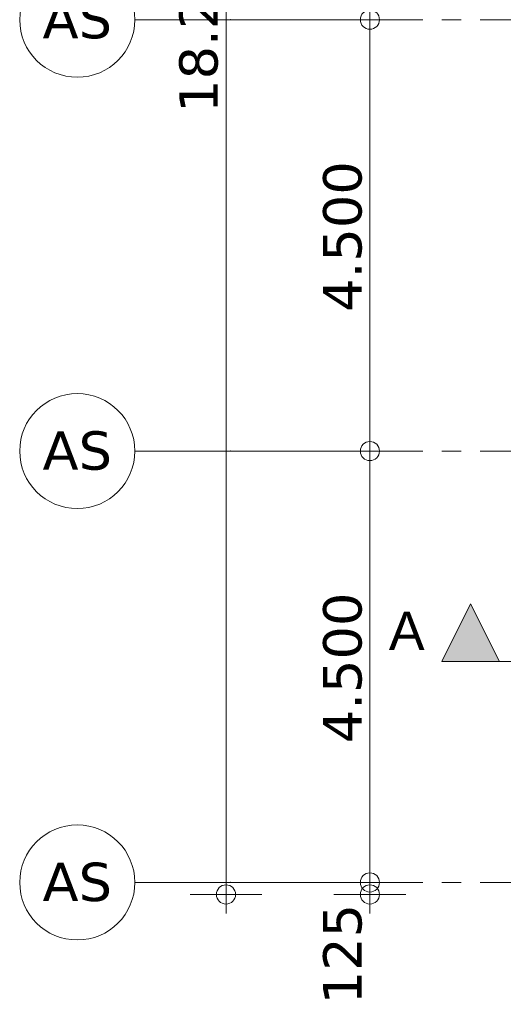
# Model space of a CAD drawing. Header units: millimetres. Extents: x -14925 to 266687, y -3550 to 35834.
# Tile 111 of 244: x 105949 to 110989, y -1271 to 9000. Entities that reach past the tile are written whole.
import ezdxf
from ezdxf.enums import TextEntityAlignment as Align

# ---------------------------------------------------------------- set-up
doc = ezdxf.new("R2010")
doc.units = ezdxf.units.MM
doc.header["$MEASUREMENT"] = 0
doc.linetypes.add('B0204', pattern=[2600, 2000, -200, 200, -200])
doc.linetypes.add('B0302', pattern=[2502.000046, 1252.000046, -625, 0, -625])
for name, color, linetype in [('A Lijn doorsnede', 7, 'Continuous'), ('A Lijn doorsnede 2D arcering', 7, 'Continuous'), ('A Stramien', 7, 'Continuous'), ('Tekst_dim 1_ 100 .DO', 7, 'Continuous')]:
    doc.layers.add(name, color=color, linetype=linetype)
doc.styles.add('GENERATED_STYLE_2', font='verdana.ttf')
doc.styles.add('GENERATED_STYLE_3', font='arial.ttf')
doc.dimstyles.new('GENERATED_STYLE__1', dxfattribs={"dimtxt": 400, "dimasz": 380, "dimexe": 0.18, "dimexo": 0.0625, "dimgap": 0, "dimtad": 1, "dimdec": 0, "dimzin": 0, "dimdsep": 46, "dimtxsty": 'GENERATED_STYLE_2', "dimblk": 'ARROWHEAD_7', "dimblk1": 'ARROWHEAD_7', "dimblk2": 'ARROWHEAD_7', "dimcen": 0.09, "dimse1": 1, "dimse2": 1, "dimclrd": 9, "dimclre": 9, "dimclrt": 9, "dimadec": 1, "dimazin": 0, "dimtfac": 1, "dimtdec": 4, "dimtmove": 0, "dimatfit": 3, "dimfxl": 1, "dimtolj": 1, "dimtzin": 0, "dimarcsym": 0})

# ---------------------------------------------------------------- blocks, each defined once
blk = doc.blocks.new('Standard grid marker_3')
at = {"layer": 'A Stramien', "color": 7, "linetype": 'B0204', "lineweight": 0}
for q in [(0, 0), (46550, 0)]:
    blk.add_line((1000, 0), q, dxfattribs=at)
at = {"layer": 'A Stramien', "color": 7, "linetype": 'Continuous', "lineweight": 0, "flags": 128}
blk.add_lwpolyline([(0, 0, 1), (-1200, 0, 1)], format="xyb", close=True, dxfattribs=at)
at = {"layer": 'A Stramien', "color": 7, "linetype": 'B0204', "lineweight": 0}
blk.add_point((1000, 0), dxfattribs=at)
blk.add_point((1000, 0), dxfattribs=at)
at = {"layer": 'A Stramien', "color": 9, "lineweight": 0, "style": 'GENERATED_STYLE_2'}
for tag, p in [('AC_MarkerText_1_0', (-600, 206)), ('AC_MarkerText_1_1', (48150, 206))]:
    blk.add_attdef(tag, text='', height=400, dxfattribs=at).set_placement(p, align=Align.TOP_CENTER)
blk = doc.blocks.new('Standard grid marker_4')
at = {"layer": 'A Stramien', "color": 7, "linetype": 'B0204', "lineweight": 0}
for p, q in [((1000, 0), (12450, 0)), ((12450, 0), (13450, 0)), ((1000, 0), (0, 0))]:
    blk.add_line(p, q, dxfattribs=at)
at = {"layer": 'A Stramien', "color": 7, "linetype": 'Continuous', "lineweight": 0, "flags": 128}
blk.add_lwpolyline([(0, 0, 1), (-1200, 0, 1)], format="xyb", close=True, dxfattribs=at)
at = {"layer": 'A Stramien', "color": 7, "linetype": 'B0204', "lineweight": 0}
blk.add_point((1000, 0), dxfattribs=at)
blk.add_point((1000, 0), dxfattribs=at)
at = {"layer": 'A Stramien', "color": 9, "lineweight": 0, "style": 'GENERATED_STYLE_2'}
blk.add_attdef('AC_MarkerText_1', text='', height=400, rotation=180, dxfattribs=at).set_placement((-600, -491), align=Align.TOP_CENTER)
blk = doc.blocks.new('*D3823', base_point=(120874, 0))
at = {"layer": 'Tekst_dim 1_ 100 .DO', "color": 9, "linetype": 'Continuous', "lineweight": 0}
for p, q in [((109974, 0), (109224, 0)), ((109599, -25), (109599, 100)), ((109599, -325), (109599, -25)), ((109974, -125), (109224, -125))]:
    blk.add_line(p, q, dxfattribs=at)
for centre in [(109599, 0), (109599, -125)]:
    blk.add_circle(centre, 100, dxfattribs=at)
at = {"layer": 'Tekst_dim 1_ 100 .DO', "color": 9, "lineweight": 0, "insert": (109519, -1271), "char_height": 400, "attachment_point": 7, "rotation": 90, "style": 'GENERATED_STYLE_2'}
blk.add_mtext('\\A1;{\\pql;\\fVerdana|b0|i0|c0|p0;\\W1.000000;125}', dxfattribs=at)
blk = doc.blocks.new('ARROWHEAD_7')
at = {"color": 0, "linetype": 'Continuous', "lineweight": 0}
for p, q in [((0, 0), (-1, 0)), ((-0.25, 0), (0.25, 0)), ((0, -0.25), (0, 0.25))]:
    blk.add_line(p, q, dxfattribs=at)
blk.add_circle((0, 0), 0.25, dxfattribs=at)
blk = doc.blocks.new('*D3824', base_point=(120874, 0))
at = {"layer": 'Tekst_dim 1_ 100 .DO', "color": 9, "linetype": 'Continuous', "lineweight": 0}
for p, q in [((109599, 100), (109599, 4600)), ((109974, 4500), (109224, 4500)), ((109599, -25), (109599, 100))]:
    blk.add_line(p, q, dxfattribs=at)
blk.add_circle((109599, 4500), 100, dxfattribs=at)
at = {"layer": 'Tekst_dim 1_ 100 .DO', "color": 9, "lineweight": 0, "insert": (109519, 1453), "char_height": 400, "attachment_point": 7, "rotation": 90, "style": 'GENERATED_STYLE_2'}
blk.add_mtext('\\A1;{\\pql;\\fVerdana|b0|i0|c0|p0;\\W1.000000;4.500}', dxfattribs=at)
blk = doc.blocks.new('*D3825', base_point=(120874, 0))
at = {"layer": 'Tekst_dim 1_ 100 .DO', "color": 9, "linetype": 'Continuous', "lineweight": 0}
for p, q in [((109599, 4600), (109599, 9100)), ((109974, 9000), (109224, 9000)), ((109599, 100), (109599, 4600)), ((109974, 4500), (109224, 4500))]:
    blk.add_line(p, q, dxfattribs=at)
for centre in [(109599, 9000), (109599, 4500)]:
    blk.add_circle(centre, 100, dxfattribs=at)
at = {"layer": 'Tekst_dim 1_ 100 .DO', "color": 9, "lineweight": 0, "insert": (109519, 5953), "char_height": 400, "attachment_point": 7, "rotation": 90, "style": 'GENERATED_STYLE_2'}
blk.add_mtext('\\A1;{\\pql;\\fVerdana|b0|i0|c0|p0;\\W1.000000;4.500}', dxfattribs=at)
blk = doc.blocks.new('*D3826', base_point=(120874, 0))
at = {"layer": 'Tekst_dim 1_ 100 .DO', "color": 9, "linetype": 'Continuous', "lineweight": 0}
for p, q in [((109599, 9100), (109599, 13600)), ((109974, 13500), (109224, 13500)), ((109599, 4600), (109599, 9100)), ((109974, 9000), (109224, 9000))]:
    blk.add_line(p, q, dxfattribs=at)
for centre in [(109599, 13500), (109599, 9000)]:
    blk.add_circle(centre, 100, dxfattribs=at)
at = {"layer": 'Tekst_dim 1_ 100 .DO', "color": 9, "lineweight": 0, "insert": (109519, 10453), "char_height": 400, "attachment_point": 7, "rotation": 90, "style": 'GENERATED_STYLE_2'}
blk.add_mtext('\\A1;{\\pql;\\fVerdana|b0|i0|c0|p0;\\W1.000000;4.500}', dxfattribs=at)
blk = doc.blocks.new('*D3829', base_point=(120874, 0))
at = {"layer": 'Tekst_dim 1_ 100 .DO', "color": 9, "linetype": 'Continuous', "lineweight": 0}
for p, q in [((108099, 18025), (108099, 18325)), ((108474, 18125), (107724, 18125)), ((108099, -25), (108099, 18025)), ((108099, -325), (108099, -25)), ((108474, -125), (107724, -125))]:
    blk.add_line(p, q, dxfattribs=at)
for centre in [(108099, 18125), (108099, -125)]:
    blk.add_circle(centre, 100, dxfattribs=at)
at = {"layer": 'Tekst_dim 1_ 100 .DO', "color": 9, "lineweight": 0, "insert": (108019, 8028), "char_height": 400, "attachment_point": 7, "rotation": 90, "style": 'GENERATED_STYLE_2'}
blk.add_mtext('\\A1;{\\pql;\\fVerdana|b0|i0|c0|p0;\\W1.000000;18.250}', dxfattribs=at)
blk = doc.blocks.new('Cutting Plane_5_1', base_point=(110649, 2305))
at = {"layer": 'A Lijn doorsnede 2D arcering', "linetype": 'Continuous', "lineweight": 0, "true_color": 0x000000}
blk.add_hatch(color=18, dxfattribs=at).paths.add_polyline_path([(110349, 2305), (110949, 2305), (110649, 2905)])
at = {"layer": 'A Lijn doorsnede', "color": 9, "linetype": 'B0302', "lineweight": 0}
blk.add_line((110949, 2305), (112649, 2305), dxfattribs=at)
at = {"layer": 'A Lijn doorsnede', "color": 2, "linetype": 'Continuous', "lineweight": 0, "flags": 128}
blk.add_lwpolyline([(110349, 2305), (110949, 2305), (110649, 2905)], close=True, dxfattribs=at)
at = {"layer": 'A Lijn doorsnede', "color": 2, "lineweight": 0, "insert": (110169, 2425), "char_height": 400, "attachment_point": 9, "style": 'GENERATED_STYLE_3'}
blk.add_mtext('\\A1;{\\pqr;\\pt0;\\fArial|b0|i0|c0|p0;\\W1.000000;A}', dxfattribs=at)

msp = doc.modelspace()

# ---------------------------------------------------------------- block references
at = {"layer": 'A Lijn doorsnede', "color": 9, "lineweight": 0}
msp.add_blockref('Cutting Plane_5_1', (110648.9, 2304.9), dxfattribs=at)
at = {"layer": 'A Stramien', "color": 1, "linetype": 'Continuous', "lineweight": 0}
ref = msp.add_blockref('Standard grid marker_4', (107148.9, 9000), dxfattribs=dict(at, xscale=-1, zscale=1000, rotation=180))
ref.add_attrib('AC_MarkerText_1', 'AS', dxfattribs={"color": 9, "lineweight": 0, "height": 400, "style": 'GENERATED_STYLE_2'}).set_placement((106548.9, 9206.1), align=Align.TOP_CENTER)
ref = msp.add_blockref('Standard grid marker_4', (107148.9, 4500), dxfattribs=dict(at, xscale=-1, zscale=1000, rotation=180))
ref.add_attrib('AC_MarkerText_1', 'AS', dxfattribs={"color": 9, "lineweight": 0, "height": 400, "style": 'GENERATED_STYLE_2'}).set_placement((106548.9, 4706.1), align=Align.TOP_CENTER)
ref = msp.add_blockref('Standard grid marker_3', (107148.9, 0), dxfattribs=dict(at, zscale=1000))
ref.add_attrib('AC_MarkerText_1', 'AS', dxfattribs={"color": 9, "lineweight": 0, "height": 400, "style": 'GENERATED_STYLE_2'}).set_placement((106548.9, 206.1), align=Align.TOP_CENTER)

# ---------------------------------------------------------------- dimensions: what is measured, and where the dimension line sits
at = {"layer": 'Tekst_dim 1_ 100 .DO', "color": 9, "linetype": 'Continuous', "lineweight": 0}
for base, p1, p2, picture, middle in [((108098.9, 18125), (111098.9, -125), (111098.9, 18125), '*D3829', (107818.9, 8850.6)), ((109598.9, 13500), (115090.7, 9000), (115090.7, 13500), '*D3826', (109318.9, 11122.8)), ((109598.9, 9000), (114966.3, 4500), (115090.7, 9000), '*D3825', (109318.9, 6622.8)), ((109598.9, 4500), (114770.8, 0), (114966.3, 4500), '*D3824', (109318.9, 2122.8)), ((109598.9, 0), (111098.9, -125), (114770.8, 0), '*D3823', (109318.9, -814.6))]:
    dim = msp.add_linear_dim(base=base, p1=p1, p2=p2, angle=90, dimstyle='GENERATED_STYLE__1', dxfattribs=at)
    dim.commit()
    dim.dimension.update_dxf_attribs({"geometry": picture, "text_midpoint": middle, "dimtype": 160, "text_rotation": 90})

doc.saveas('drawing.dxf')
